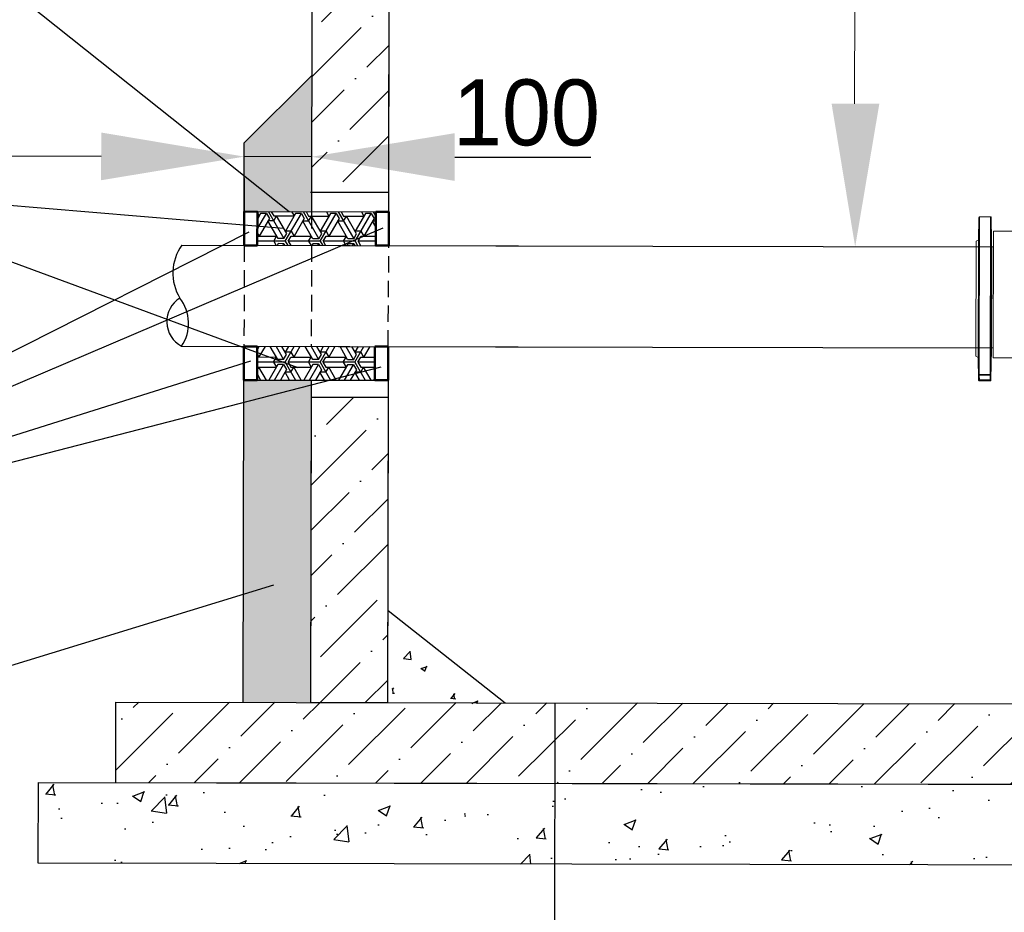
# Model space of a CAD drawing. Extents: x 0 to 361260, y 0 to 4201817.
# Tile 38 of 256: x 360244 to 360274, y 4194929 to 4194956. Entities that reach past the tile are written whole.
import ezdxf

# ---------------------------------------------------------------- set-up
doc = ezdxf.new("R2010")
doc.units = 0
doc.header["$LTSCALE"] = 0.5
doc.header["$MEASUREMENT"] = 0
doc.linetypes.add('DASHED', pattern=[0.75, 0.5, -0.25])
doc.layers.add("navro'z", color=7, linetype='Continuous')
doc.layers.add('Д25', color=4, linetype='Continuous')
pattern_1 = [(44.89306, (358041.4773, 4198334.1544), (0.5197388, 1.89179207), [2.43342293, -0.4866846, 0, -0.4866846])]

msp = doc.modelspace()

# ---------------------------------------------------------------- hatches: boundary and pattern name
at = {"layer": "navro'z", "transparency": 33554687}
h = msp.add_hatch(dxfattribs=at)
h.set_pattern_fill('ANSI36', color=0, scale=0.306573, angle=-0.1069, style=0)
h.set_pattern_definition(pattern_1)
h.paths.add_polyline_path([(360254.866, 4194963.09), (360252.521, 4194963.094), (360252.499, 4194951.245), (360254.844, 4194951.241)])
h.paths.add_polyline_path([(360254.832, 4194944.705), (360252.487, 4194944.709), (360252.47, 4194935.441), (360254.814, 4194935.437)])
h = msp.add_hatch(dxfattribs=at)
h.set_pattern_fill('AR-CONC', scale=0.010219, angle=-0.1069, style=0)
h.set_pattern_definition([(49.89306, (358041.4773, 4198334.1544), (1.8614559, -0.1663577), [0.1946738, -2.1414122]), (354.89306, (358041.4773, 4198334.1544), (-0.3565052, 1.9530955), [0.1557391, -1.7131297]), (100.34406, (358041.6325, 4198334.1405), (1.5049574, 1.78672894), [0.1654472, -1.8199193]), (46.07726, (358041.4783, 4198334.6735), (2.7693768, -0.4348044), [0.2920108, -3.2121183]), (96.52866, (358041.709, 4198334.6373), (2.4307724, 2.5239337), [0.2481708, -2.729879]), (351.07706, (358041.4783, 4198334.6735), (2.4307762, 2.5239292), [0.2336086, -2.5696946]), (20.89306, (358041.7376, 4198334.5433), (1.5474142, -1.04795144), [0.1946738, -2.1414122]), (325.89306, (358041.7376, 4198334.5433), (0.635073, 1.881053), [0.1557391, -1.7131297]), (71.34446, (358041.8666, 4198334.456), (2.182483, 0.83310575), [0.1654472, -1.8199193]), (37.39306, (358041.47734, 4198334.1544), (0.03317544, 0.86401589), [0, -1.69236453, 0, -1.73908625, 0, -1.71961887]), (7.39306, (358041.4773, 4198334.1544), (0.68474633, 1.02247894), [0, -0.99153873, 0, -1.65342976, 0, -0.6554019]), (327.39306, (358040.8985, 4198334.1555), (1.38550202, -0.06112867), [0, -0.64891278, 0, -2.02460787, 0, -2.6864989]), (317.39306, (358040.639, 4198334.156), (1.5142291, 0.25701005), [0, -0.8435866, 0, -1.3445473, 0, -1.90780357])])
h.paths.add_polyline_path([(360252.505, 4194954.465), (360250.457, 4194952.425), (360250.454, 4194950.334), (360252.42, 4194950.33), (360252.497, 4194950.33)])
h.paths.add_polyline_path([(360252.52, 4194945.22), (360250.444, 4194945.224), (360250.426, 4194935.445), (360252.47, 4194935.441), (360252.488, 4194945.22)])
h.paths.add_polyline_path([(360292.34, 4194952.346), (360290.3, 4194954.394), (360290.292, 4194950.259), (360290.291, 4194949.748), (360292.335, 4194949.745)])
h.paths.add_polyline_path([(360292.326, 4194945.146), (360290.282, 4194945.15), (360290.279, 4194943.303), (360290.264, 4194935.37), (360292.308, 4194935.367)])
at = {"layer": "navro'z", "lineweight": 25, "transparency": 33554687}
h = msp.add_hatch(dxfattribs=at)
h.set_pattern_fill('ESCHER', color=0, scale=0.034759, angle=-0.1069)
h.set_pattern_definition([(59.8930604, (287631.491, 4067167.3308), (-1.059447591, 0.001977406), [0.971161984, -0.088287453]), (179.8930604, (287631.491, 4067167.3308), (0.528011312, -0.9184972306), [0.971161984, -0.088287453]), (299.8930604, (287631.491, 4067167.3308), (1.059447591, -0.001977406), [0.971161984, -0.088287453]), (59.8930604, (287631.5793, 4067167.3306), (-1.059447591, 0.001977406), [0.176574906, -0.8828745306]), (299.8930604, (287631.5793, 4067167.3306), (1.059447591, -0.001977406), [0.176574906, -0.8828745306]), (59.8930604, (287631.447, 4067167.40735), (-1.059447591, 0.001977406), [0.176574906, -0.8828745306]), (179.8930604, (287631.447, 4067167.40735), (0.528011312, -0.9184972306), [0.176574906, -0.8828745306]), (299.8930604, (287631.4467, 4067167.2544), (1.059447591, -0.001977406), [0.176574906, -0.8828745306]), (179.8930604, (287631.4467, 4067167.2544), (0.528011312, -0.9184972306), [0.176574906, -0.8828745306]), (59.8930604, (287631.1378, 4067167.3315), (-1.059447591, 0.001977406), [0.176574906, -0.8828745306]), (299.8930604, (287631.1378, 4067167.3315), (1.059447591, -0.001977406), [0.176574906, -0.8828745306]), (59.8930604, (287631.667, 4067167.0246), (-1.059447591, 0.001977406), [0.176574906, -0.8828745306]), (179.8930604, (287631.667, 4067167.0246), (0.528011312, -0.9184972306), [0.176574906, -0.8828745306]), (299.8930604, (287631.6681, 4067167.6363), (1.059447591, -0.001977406), [0.176574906, -0.8828745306]), (179.8930604, (287631.6681, 4067167.6363), (0.528011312, -0.9184972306), [0.176574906, -0.8828745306]), (359.8930604, (287631.66785, 4067167.4834), (-0.528011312, 0.9184972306), [0.6180121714, -0.441437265]), (359.8930604, (287631.6673, 4067167.1776), (-0.528011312, 0.9184972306), [0.6180121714, -0.441437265]), (119.8930604, (287631.5356, 4067167.5601), (-1.059447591, 0.001977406), [0.6180121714, -0.441437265]), (119.8930604, (287631.2704, 4067167.4077), (-1.059447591, 0.001977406), [0.6180121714, -0.441437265]), (239.8930604, (287631.2701, 4067167.2548), (0.5280113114, -0.918497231), [0.6180121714, -0.441437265]), (239.8930604, (287631.5347, 4067167.10135), (0.5280113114, -0.918497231), [0.6180121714, -0.441437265])])
h.paths.add_polyline_path([(360254.449, 4194950.326), (360252.497, 4194950.33), (360252.497, 4194950.342), (360250.853, 4194950.329), (360250.851, 4194949.311), (360254.448, 4194949.304)])
h.paths.add_polyline_path([(360254.424, 4194946.239), (360250.845, 4194946.245), (360250.843, 4194945.223), (360254.422, 4194945.217)])
at = {"layer": "navro'z", "transparency": 33554687}
h = msp.add_hatch(dxfattribs=at)
h.set_pattern_fill('ANSI36', scale=0.306573, angle=-0.1069, style=0)
h.set_pattern_definition(pattern_1)
h.paths.add_polyline_path([(360295.867, 4194935.36), (360246.56, 4194935.452), (360246.556, 4194933.004), (360295.863, 4194932.912)])
h = msp.add_hatch(dxfattribs=at)
h.set_pattern_fill('AR-CONC', scale=0.020438, angle=-0.1069, style=0)
h.set_pattern_definition([(49.89306, (358041.4773, 4198334.1544), (3.7229118, -0.3327154), [0.3893477, -4.2828243]), (354.89306, (358041.4773, 4198334.1544), (-0.7130104, 3.906191), [0.311478, -3.4262595]), (100.34406, (358041.7876, 4198334.1267), (3.0099148, 3.573458), [0.3308944, -3.6398386]), (46.07726, (358041.4793, 4198335.1927), (5.5387536, -0.8696087), [0.5840215, -6.4242365]), (96.52866, (358041.941, 4198335.12), (4.861545, 5.0478674), [0.496342, -5.459758]), (351.07706, (358041.479, 4198335.1927), (4.861552, 5.0478585), [0.467217, -5.139389]), (20.89306, (358041.998, 4198334.932), (3.0948284, -2.0959029), [0.3893477, -4.2828243]), (325.89306, (358041.998, 4198334.932), (1.270146, 3.762106), [0.311478, -3.4262595]), (71.34446, (358042.256, 4198334.7575), (4.364966, 1.6662115), [0.3308944, -3.6398386]), (37.39306, (358041.4773, 4198334.1544), (0.0663509, 1.7280318), [0, -3.3847291, 0, -3.4781725, 0, -3.4392377]), (7.39306, (358041.4773, 4198334.1544), (1.3694927, 2.0449579), [0, -1.9830775, 0, -3.3068595, 0, -1.3108038]), (327.39306, (358040.3197, 4198334.1566), (2.77100404, -0.12225735), [0, -1.2978256, 0, -4.0492157, 0, -5.3729978]), (317.39306, (358039.8006, 4198334.1575), (3.0284582, 0.5140201), [0, -1.6871732, 0, -2.6890946, 0, -3.8156071])])
h.paths.add_polyline_path([(360298.213, 4194932.908), (360244.205, 4194933.009), (360244.201, 4194930.561), (360298.209, 4194930.46)])

# ---------------------------------------------------------------- linework, layer by layer
at = {"color": 7, "linetype": 'Continuous', "lineweight": 15, "transparency": 33554687}
for p, q in [((360272.754, 4194950.159, -127.643), (360272.741, 4194949.473, -127.643)), ((360273.109, 4194950.181, -127.643), (360272.777, 4194950.181, -127.643)), ((360273.144, 4194949.364, -127.643), (360273.131, 4194950.158, -127.643)), ((360272.673, 4194949.434, -127.643), (360272.666, 4194945.946, -127.643)), ((360272.741, 4194949.473, -127.643), (360272.673, 4194949.434, -127.643)), ((360272.741, 4194949.473, -127.643), (360272.734, 4194945.906, -127.643)), ((360273.122, 4194945.219, -127.643), (360273.142, 4194946.233, -127.643)), ((360272.666, 4194945.946, -127.643), (360272.734, 4194945.906, -127.643)), ((360272.734, 4194945.906, -127.643), (360272.745, 4194945.22, -127.643)), ((360272.747, 4194945.239, -127.643), (360272.746, 4194945.36, -127.643)), ((360272.768, 4194945.391, -127.643), (360273.1, 4194945.39, -127.643)), ((360273.099, 4194945.356, -127.643), (360272.768, 4194945.357, -127.643)), ((360272.768, 4194945.357, -127.643), (360272.77, 4194945.235, -127.643)), ((360273.099, 4194945.356, -127.643), (360273.097, 4194945.235, -127.643)), ((360273.122, 4194945.36, -127.643), (360273.12, 4194945.238, -127.643)), ((360272.77, 4194945.235, -127.643), (360273.097, 4194945.235, -127.643)), ((360273.097, 4194945.197, -127.643), (360272.77, 4194945.198, -127.643))]:
    msp.add_line(p, q, dxfattribs=at)
at = {"color": 8, "linetype": 'Continuous', "lineweight": 15, "transparency": 33554687}
for p, q in [((360272.745, 4194945.411, -127.643), (360272.754, 4194950.159, -127.643)), ((360272.777, 4194950.181, -127.643), (360272.768, 4194945.391, -127.643)), ((360273.109, 4194950.181, -127.643), (360273.1, 4194945.39, -127.643)), ((360273.131, 4194950.158, -127.643), (360273.123, 4194945.411, -127.643)), ((360273.142, 4194946.233, -127.643), (360273.147, 4194949.139, -127.643))]:
    msp.add_line(p, q, dxfattribs=at)
at = {"color": 144, "linetype": 'Continuous', "lineweight": 0, "transparency": 33554687}
msp.add_line((360273.147, 4194949.139, -127.643), (360273.144, 4194949.364, -127.643), dxfattribs=at)
at = {"color": 7, "linetype": 'Continuous', "lineweight": 15, "transparency": 33554687}
for centre, radius, start, end in [((360272.777, 4194950.159, -127.643), 0.0227, 89.8931, 178.8931), ((360273.109, 4194950.158, -127.643), 0.0227, 0.8931, 89.8931), ((360272.767, 4194945.413, -127.643), 0.0219, 183.343, 272.0503), ((360272.763, 4194945.393, -127.643), 0.0363, 242.558, 279.3359), ((360273.105, 4194945.392, -127.643), 0.0363, 260.4503, 297.2281), ((360273.101, 4194945.412, -127.643), 0.0219, 267.7358, 356.4431), ((360272.764, 4194945.271, -127.643), 0.0363, 242.5506, 279.3603), ((360272.77, 4194945.22, -127.643), 0.0227, 180.836, 269.8926), ((360273.103, 4194945.27, -127.643), 0.0363, 260.4259, 297.2355), ((360273.097, 4194945.22, -127.643), 0.0227, 269.8935, 358.9502)]:
    msp.add_arc(centre, radius, start, end, dxfattribs=at)
for points, knots in [([(360272.741, 4194949.364, -127.643), (360272.741, 4194949.369, -127.643), (360272.741, 4194949.378, -127.643), (360272.742, 4194949.404, -127.643), (360272.742, 4194949.42, -127.643), (360272.742, 4194949.459, -127.643), (360272.743, 4194949.48, -127.643), (360272.743, 4194949.526, -127.643), (360272.744, 4194949.55, -127.643), (360272.745, 4194949.599, -127.643), (360272.745, 4194949.622, -127.643), (360272.746, 4194949.668, -127.643), (360272.747, 4194949.689, -127.643), (360272.747, 4194949.727, -127.643), (360272.748, 4194949.743, -127.643), (360272.749, 4194949.769, -127.643), (360272.749, 4194949.778, -127.643), (360272.749, 4194949.783, -127.643)], [0, 0, 0, 0, 0.125, 0.125, 0.25, 0.25, 0.375, 0.375, 0.5, 0.5, 0.625, 0.625, 0.75, 0.75, 0.875, 0.875, 1, 1, 1, 1]), ([(360272.749, 4194949.786, -127.643), (360272.749, 4194949.786, -127.643), (360272.75, 4194949.789, -127.643), (360272.75, 4194949.769, -127.643), (360272.749, 4194949.727, -127.643), (360272.749, 4194949.666, -127.643), (360272.748, 4194949.595, -127.643), (360272.746, 4194949.522, -127.643), (360272.745, 4194949.462, -127.643), (360272.744, 4194949.432, -127.643), (360272.744, 4194949.421, -127.643)], [0, 0, 0, 0, 0.0512945, 0.1944595, 0.3376158, 0.4807739, 0.6239437, 0.7671315, 0.910337, 1, 1, 1, 1]), ([(360273.139, 4194949.42, -127.643), (360273.138, 4194949.438, -127.643), (360273.138, 4194949.457, -127.643), (360273.137, 4194949.501, -127.643), (360273.137, 4194949.524, -127.643), (360273.136, 4194949.573, -127.643), (360273.136, 4194949.597, -127.643), (360273.135, 4194949.645, -127.643), (360273.135, 4194949.667, -127.643), (360273.135, 4194949.708, -127.643), (360273.135, 4194949.726, -127.643), (360273.134, 4194949.756, -127.643), (360273.134, 4194949.768, -127.643), (360273.135, 4194949.784, -127.643), (360273.135, 4194949.788, -127.643), (360273.135, 4194949.788, -127.643), (360273.135, 4194949.783, -127.643), (360273.136, 4194949.767, -127.643), (360273.136, 4194949.755, -127.643), (360273.137, 4194949.724, -127.643), (360273.137, 4194949.706, -127.643), (360273.138, 4194949.665, -127.643), (360273.138, 4194949.642, -127.643), (360273.139, 4194949.595, -127.643), (360273.139, 4194949.571, -127.643), (360273.14, 4194949.522, -127.643), (360273.14, 4194949.499, -127.643), (360273.141, 4194949.455, -127.643), (360273.141, 4194949.436, -127.643), (360273.141, 4194949.402, -127.643), (360273.141, 4194949.388, -127.643), (360273.141, 4194949.367, -127.643), (360273.141, 4194949.361, -127.643), (360273.141, 4194949.358, -127.643)], [0, 0, 0, 0, 0.0625, 0.0625, 0.125, 0.125, 0.1875, 0.1875, 0.25, 0.25, 0.3125, 0.3125, 0.375, 0.375, 0.4375, 0.4375, 0.5, 0.5, 0.5625, 0.5625, 0.625, 0.625, 0.6875, 0.6875, 0.75, 0.75, 0.8125, 0.8125, 0.875, 0.875, 0.9375, 0.9375, 1, 1, 1, 1]), ([(360272.744, 4194949.421, -127.643), (360272.744, 4194949.406, -127.643), (360272.743, 4194949.376, -127.643), (360272.742, 4194949.357, -127.643), (360272.742, 4194949.36, -127.643), (360272.742, 4194949.361, -127.643)], [0, 0, 0, 0, 0.4295, 0.859001, 1, 1, 1, 1]), ([(360273.141, 4194949.36, -127.643), (360273.141, 4194949.36, -127.643), (360273.14, 4194949.36, -127.643), (360273.14, 4194949.385, -127.643), (360273.139, 4194949.41, -127.643), (360273.139, 4194949.42, -127.643)], [0, 0, 0, 0, 0.302647, 0.731552, 1, 1, 1, 1]), ([(360272.741, 4194948.26, -127.643), (360272.741, 4194948.266, -127.643), (360272.74, 4194948.275, -127.643), (360272.74, 4194948.301, -127.643), (360272.74, 4194948.317, -127.643), (360272.74, 4194948.355, -127.643), (360272.74, 4194948.377, -127.643), (360272.74, 4194948.423, -127.643), (360272.74, 4194948.447, -127.643), (360272.74, 4194948.495, -127.643), (360272.741, 4194948.519, -127.643), (360272.741, 4194948.565, -127.643), (360272.742, 4194948.586, -127.643), (360272.743, 4194948.624, -127.643), (360272.743, 4194948.64, -127.643), (360272.744, 4194948.666, -127.643), (360272.744, 4194948.675, -127.643), (360272.745, 4194948.68, -127.643)], [0, 0, 0, 0, 0.125, 0.125, 0.25, 0.25, 0.375, 0.375, 0.5, 0.5, 0.625, 0.625, 0.75, 0.75, 0.875, 0.875, 1, 1, 1, 1]), ([(360272.745, 4194948.682, -127.643), (360272.746, 4194948.683, -127.643), (360272.746, 4194948.686, -127.643), (360272.747, 4194948.665, -127.643), (360272.747, 4194948.624, -127.643), (360272.747, 4194948.563, -127.643), (360272.747, 4194948.492, -127.643), (360272.747, 4194948.418, -127.643), (360272.746, 4194948.359, -127.643), (360272.745, 4194948.329, -127.643), (360272.745, 4194948.318, -127.643)], [0, 0, 0, 0, 0.051435, 0.19463, 0.337807, 0.480966, 0.624113, 0.767259, 0.910413, 1, 1, 1, 1]), ([(360273.134, 4194948.317, -127.643), (360273.134, 4194948.334, -127.643), (360273.133, 4194948.354, -127.643), (360273.133, 4194948.398, -127.643), (360273.133, 4194948.421, -127.643), (360273.132, 4194948.47, -127.643), (360273.132, 4194948.494, -127.643), (360273.132, 4194948.541, -127.643), (360273.132, 4194948.564, -127.643), (360273.132, 4194948.605, -127.643), (360273.133, 4194948.623, -127.643), (360273.133, 4194948.653, -127.643), (360273.133, 4194948.665, -127.643), (360273.134, 4194948.681, -127.643), (360273.134, 4194948.684, -127.643), (360273.135, 4194948.684, -127.643), (360273.135, 4194948.68, -127.643), (360273.136, 4194948.664, -127.643), (360273.137, 4194948.652, -127.643), (360273.137, 4194948.621, -127.643), (360273.138, 4194948.603, -127.643), (360273.138, 4194948.561, -127.643), (360273.139, 4194948.539, -127.643), (360273.139, 4194948.491, -127.643), (360273.139, 4194948.467, -127.643), (360273.139, 4194948.419, -127.643), (360273.139, 4194948.396, -127.643), (360273.139, 4194948.352, -127.643), (360273.139, 4194948.332, -127.643), (360273.139, 4194948.298, -127.643), (360273.138, 4194948.285, -127.643), (360273.138, 4194948.264, -127.643), (360273.137, 4194948.257, -127.643), (360273.137, 4194948.255, -127.643)], [0, 0, 0, 0, 0.0625, 0.0625, 0.125, 0.125, 0.1875, 0.1875, 0.25, 0.25, 0.3125, 0.3125, 0.375, 0.375, 0.4375, 0.4375, 0.5, 0.5, 0.5625, 0.5625, 0.625, 0.625, 0.6875, 0.6875, 0.75, 0.75, 0.8125, 0.8125, 0.875, 0.875, 0.9375, 0.9375, 1, 1, 1, 1]), ([(360272.745, 4194948.318, -127.643), (360272.744, 4194948.303, -127.643), (360272.744, 4194948.272, -127.643), (360272.743, 4194948.254, -127.643), (360272.742, 4194948.257, -127.643), (360272.742, 4194948.257, -127.643)], [0, 0, 0, 0, 0.4296518, 0.8593028, 1, 1, 1, 1]), ([(360273.137, 4194948.256, -127.643), (360273.136, 4194948.257, -127.643), (360273.136, 4194948.257, -127.643), (360273.135, 4194948.281, -127.643), (360273.134, 4194948.307, -127.643), (360273.134, 4194948.317, -127.643)], [0, 0, 0, 0, 0.302161, 0.73131, 1, 1, 1, 1]), ([(360272.741, 4194946.7, -127.643), (360272.741, 4194946.705, -127.643), (360272.74, 4194946.715, -127.643), (360272.739, 4194946.741, -127.643), (360272.739, 4194946.757, -127.643), (360272.738, 4194946.795, -127.643), (360272.738, 4194946.816, -127.643), (360272.737, 4194946.862, -127.643), (360272.737, 4194946.886, -127.643), (360272.737, 4194946.935, -127.643), (360272.737, 4194946.959, -127.643), (360272.737, 4194947.005, -127.643), (360272.737, 4194947.026, -127.643), (360272.737, 4194947.064, -127.643), (360272.738, 4194947.08, -127.643), (360272.738, 4194947.105, -127.643), (360272.739, 4194947.114, -127.643), (360272.739, 4194947.12, -127.643)], [0, 0, 0, 0, 0.125, 0.125, 0.25, 0.25, 0.375, 0.375, 0.5, 0.5, 0.625, 0.625, 0.75, 0.75, 0.875, 0.875, 1, 1, 1, 1]), ([(360272.74, 4194947.122, -127.643), (360272.74, 4194947.123, -127.643), (360272.74, 4194947.125, -127.643), (360272.741, 4194947.105, -127.643), (360272.743, 4194947.063, -127.643), (360272.743, 4194947.002, -127.643), (360272.744, 4194946.931, -127.643), (360272.744, 4194946.858, -127.643), (360272.744, 4194946.798, -127.643), (360272.744, 4194946.769, -127.643), (360272.744, 4194946.757, -127.643)], [0, 0, 0, 0, 0.051411, 0.194596, 0.337789, 0.480976, 0.624146, 0.767298, 0.910436, 1, 1, 1, 1]), ([(360273.129, 4194946.757, -127.643), (360273.129, 4194946.774, -127.643), (360273.129, 4194946.794, -127.643), (360273.129, 4194946.838, -127.643), (360273.129, 4194946.861, -127.643), (360273.129, 4194946.909, -127.643), (360273.13, 4194946.933, -127.643), (360273.13, 4194946.981, -127.643), (360273.13, 4194947.003, -127.643), (360273.131, 4194947.044, -127.643), (360273.132, 4194947.062, -127.643), (360273.132, 4194947.093, -127.643), (360273.133, 4194947.104, -127.643), (360273.134, 4194947.12, -127.643), (360273.134, 4194947.124, -127.643), (360273.135, 4194947.124, -127.643), (360273.135, 4194947.12, -127.643), (360273.136, 4194947.103, -127.643), (360273.136, 4194947.091, -127.643), (360273.137, 4194947.061, -127.643), (360273.137, 4194947.043, -127.643), (360273.137, 4194947.001, -127.643), (360273.137, 4194946.979, -127.643), (360273.137, 4194946.931, -127.643), (360273.136, 4194946.907, -127.643), (360273.136, 4194946.858, -127.643), (360273.135, 4194946.835, -127.643), (360273.135, 4194946.792, -127.643), (360273.134, 4194946.772, -127.643), (360273.133, 4194946.738, -127.643), (360273.133, 4194946.724, -127.643), (360273.132, 4194946.703, -127.643), (360273.132, 4194946.697, -127.643), (360273.131, 4194946.695, -127.643)], [0, 0, 0, 0, 0.0625, 0.0625, 0.125, 0.125, 0.1875, 0.1875, 0.25, 0.25, 0.3125, 0.3125, 0.375, 0.375, 0.4375, 0.4375, 0.5, 0.5, 0.5625, 0.5625, 0.625, 0.625, 0.6875, 0.6875, 0.75, 0.75, 0.8125, 0.8125, 0.875, 0.875, 0.9375, 0.9375, 1, 1, 1, 1]), ([(360272.744, 4194946.757, -127.643), (360272.744, 4194946.742, -127.643), (360272.743, 4194946.712, -127.643), (360272.742, 4194946.693, -127.643), (360272.742, 4194946.696, -127.643), (360272.742, 4194946.697, -127.643)], [0, 0, 0, 0, 0.429654, 0.859306, 1, 1, 1, 1]), ([(360273.131, 4194946.696, -127.643), (360273.131, 4194946.696, -127.643), (360273.13, 4194946.697, -127.643), (360273.129, 4194946.721, -127.643), (360273.129, 4194946.747, -127.643), (360273.129, 4194946.757, -127.643)], [0, 0, 0, 0, 0.30222, 0.731378, 1, 1, 1, 1]), ([(360272.741, 4194945.596, -127.643), (360272.741, 4194945.602, -127.643), (360272.741, 4194945.611, -127.643), (360272.74, 4194945.637, -127.643), (360272.74, 4194945.653, -127.643), (360272.739, 4194945.692, -127.643), (360272.739, 4194945.713, -127.643), (360272.738, 4194945.759, -127.643), (360272.738, 4194945.783, -127.643), (360272.737, 4194945.832, -127.643), (360272.737, 4194945.855, -127.643), (360272.736, 4194945.901, -127.643), (360272.736, 4194945.922, -127.643), (360272.735, 4194945.96, -127.643), (360272.735, 4194945.976, -127.643), (360272.735, 4194946.002, -127.643), (360272.735, 4194946.011, -127.643), (360272.735, 4194946.016, -127.643)], [0, 0, 0, 0, 0.125, 0.125, 0.25, 0.25, 0.375, 0.375, 0.5, 0.5, 0.625, 0.625, 0.75, 0.75, 0.875, 0.875, 1, 1, 1, 1]), ([(360272.736, 4194946.019, -127.643), (360272.736, 4194946.019, -127.643), (360272.736, 4194946.022, -127.643), (360272.737, 4194946.002, -127.643), (360272.738, 4194945.96, -127.643), (360272.739, 4194945.899, -127.643), (360272.74, 4194945.828, -127.643), (360272.741, 4194945.755, -127.643), (360272.741, 4194945.695, -127.643), (360272.742, 4194945.665, -127.643), (360272.742, 4194945.654, -127.643)], [0, 0, 0, 0, 0.05139, 0.194517, 0.337668, 0.480842, 0.624029, 0.767214, 0.910385, 1, 1, 1, 1]), ([(360273.127, 4194945.653, -127.643), (360273.127, 4194945.671, -127.643), (360273.127, 4194945.69, -127.643), (360273.128, 4194945.734, -127.643), (360273.128, 4194945.757, -127.643), (360273.129, 4194945.806, -127.643), (360273.13, 4194945.83, -127.643), (360273.131, 4194945.878, -127.643), (360273.131, 4194945.9, -127.643), (360273.132, 4194945.941, -127.643), (360273.132, 4194945.959, -127.643), (360273.133, 4194945.989, -127.643), (360273.134, 4194946.001, -127.643), (360273.134, 4194946.017, -127.643), (360273.135, 4194946.021, -127.643), (360273.135, 4194946.02, -127.643), (360273.135, 4194946.016, -127.643), (360273.135, 4194946, -127.643), (360273.135, 4194945.988, -127.643), (360273.135, 4194945.957, -127.643), (360273.134, 4194945.939, -127.643), (360273.134, 4194945.898, -127.643), (360273.133, 4194945.875, -127.643), (360273.133, 4194945.828, -127.643), (360273.132, 4194945.804, -127.643), (360273.131, 4194945.755, -127.643), (360273.131, 4194945.732, -127.643), (360273.13, 4194945.688, -127.643), (360273.129, 4194945.669, -127.643), (360273.129, 4194945.635, -127.643), (360273.128, 4194945.621, -127.643), (360273.128, 4194945.6, -127.643), (360273.127, 4194945.594, -127.643), (360273.127, 4194945.591, -127.643)], [0, 0, 0, 0, 0.0625, 0.0625, 0.125, 0.125, 0.1875, 0.1875, 0.25, 0.25, 0.3125, 0.3125, 0.375, 0.375, 0.4375, 0.4375, 0.5, 0.5, 0.5625, 0.5625, 0.625, 0.625, 0.6875, 0.6875, 0.75, 0.75, 0.8125, 0.8125, 0.875, 0.875, 0.9375, 0.9375, 1, 1, 1, 1]), ([(360272.742, 4194945.654, -127.643), (360272.742, 4194945.639, -127.643), (360272.742, 4194945.609, -127.643), (360272.742, 4194945.59, -127.643), (360272.742, 4194945.593, -127.643), (360272.742, 4194945.594, -127.643)], [0, 0, 0, 0, 0.429639, 0.859279, 1, 1, 1, 1]), ([(360273.127, 4194945.593, -127.643), (360273.127, 4194945.593, -127.643), (360273.127, 4194945.593, -127.643), (360273.127, 4194945.618, -127.643), (360273.127, 4194945.643, -127.643), (360273.127, 4194945.653, -127.643)], [0, 0, 0, 0, 0.3025809, 0.7315716, 1, 1, 1, 1]), ([(360272.746, 4194945.36, -127.643), (360272.746, 4194945.362, -127.643), (360272.746, 4194945.364, -127.643), (360272.746, 4194945.367, -127.643), (360272.746, 4194945.37, -127.643), (360272.746, 4194945.373, -127.643), (360272.746, 4194945.378, -127.643), (360272.746, 4194945.384, -127.643), (360272.745, 4194945.391, -127.643), (360272.745, 4194945.397, -127.643), (360272.745, 4194945.402, -127.643), (360272.745, 4194945.406, -127.643), (360272.745, 4194945.409, -127.643), (360272.745, 4194945.411, -127.643), (360272.745, 4194945.411, -127.643)], [0, 0, 0, 0, 0.05016, 0.100085, 0.149903, 0.199742, 0.249729, 0.37485, 0.499943, 0.625015, 0.750128, 0.833481, 0.916562, 1, 1, 1, 1]), ([(360272.768, 4194945.357, -127.643), (360272.768, 4194945.361, -127.643), (360272.768, 4194945.364, -127.643), (360272.768, 4194945.371, -127.643), (360272.768, 4194945.374, -127.643), (360272.768, 4194945.38, -127.643), (360272.768, 4194945.383, -127.643), (360272.768, 4194945.387, -127.643), (360272.768, 4194945.389, -127.643), (360272.768, 4194945.391, -127.643)], [0, 0, 0, 0, 0.25, 0.25, 0.5, 0.5, 0.75, 0.75, 1, 1, 1, 1]), ([(360273.1, 4194945.39, -127.643), (360273.1, 4194945.389, -127.643), (360273.1, 4194945.387, -127.643), (360273.1, 4194945.382, -127.643), (360273.1, 4194945.38, -127.643), (360273.1, 4194945.374, -127.643), (360273.1, 4194945.37, -127.643), (360273.099, 4194945.364, -127.643), (360273.099, 4194945.36, -127.643), (360273.099, 4194945.356, -127.643)], [0, 0, 0, 0, 0.25, 0.25, 0.5, 0.5, 0.75, 0.75, 1, 1, 1, 1]), ([(360273.123, 4194945.411, -127.643), (360273.123, 4194945.41, -127.643), (360273.123, 4194945.409, -127.643), (360273.123, 4194945.408, -127.643), (360273.123, 4194945.406, -127.643), (360273.123, 4194945.404, -127.643), (360273.123, 4194945.401, -127.643), (360273.122, 4194945.397, -127.643), (360273.122, 4194945.39, -127.643), (360273.122, 4194945.383, -127.643), (360273.122, 4194945.377, -127.643), (360273.122, 4194945.371, -127.643), (360273.122, 4194945.365, -127.643), (360273.122, 4194945.362, -127.643), (360273.122, 4194945.36, -127.643)], [0, 0, 0, 0, 0.0500912, 0.0999746, 0.1497852, 0.1996587, 0.2497299, 0.3747916, 0.4999445, 0.6249568, 0.7501308, 0.8333697, 0.9164619, 1, 1, 1, 1]), ([(360272.745, 4194945.22, -127.643), (360272.745, 4194945.217, -127.643), (360272.746, 4194945.213, -127.643), (360272.749, 4194945.208, -127.643), (360272.752, 4194945.204, -127.643), (360272.755, 4194945.201, -127.643), (360272.76, 4194945.199, -127.643), (360272.765, 4194945.198, -127.643), (360272.768, 4194945.198, -127.643)], [0, 0, 0, 0, 0.239697, 0.368515, 0.5, 0.631485, 0.760303, 1, 1, 1, 1]), ([(360272.747, 4194945.239, -127.643), (360272.747, 4194945.234, -127.643), (360272.748, 4194945.229, -127.643), (360272.748, 4194945.222, -127.643), (360272.748, 4194945.22, -127.643), (360272.748, 4194945.22, -127.643)], [0, 0, 0, 0, 0.5, 0.5, 1, 1, 1, 1]), ([(360272.77, 4194945.235, -127.643), (360272.77, 4194945.234, -127.643), (360272.77, 4194945.232, -127.643), (360272.77, 4194945.229, -127.643), (360272.77, 4194945.226, -127.643), (360272.77, 4194945.223, -127.643), (360272.77, 4194945.22, -127.643), (360272.77, 4194945.218, -127.643), (360272.77, 4194945.215, -127.643), (360272.77, 4194945.213, -127.643), (360272.77, 4194945.211, -127.643), (360272.77, 4194945.208, -127.643), (360272.77, 4194945.207, -127.643), (360272.77, 4194945.205, -127.643), (360272.77, 4194945.203, -127.643), (360272.77, 4194945.202, -127.643), (360272.77, 4194945.201, -127.643), (360272.77, 4194945.2, -127.643), (360272.77, 4194945.199, -127.643), (360272.77, 4194945.199, -127.643), (360272.77, 4194945.198, -127.643), (360272.77, 4194945.198, -127.643), (360272.77, 4194945.198, -127.643), (360272.77, 4194945.198, -127.643)], [0, 0, 0, 0, 0.051599, 0.1028, 0.153604, 0.204009, 0.254016, 0.303625, 0.352836, 0.401649, 0.450064, 0.49808, 0.545699, 0.59292, 0.639743, 0.686168, 0.732195, 0.777824, 0.823055, 0.867888, 0.912323, 0.956361, 1, 1, 1, 1]), ([(360273.097, 4194945.197, -127.643), (360273.097, 4194945.197, -127.643), (360273.097, 4194945.197, -127.643), (360273.097, 4194945.198, -127.643), (360273.097, 4194945.198, -127.643), (360273.097, 4194945.199, -127.643), (360273.097, 4194945.2, -127.643), (360273.097, 4194945.201, -127.643), (360273.097, 4194945.203, -127.643), (360273.097, 4194945.205, -127.643), (360273.097, 4194945.207, -127.643), (360273.097, 4194945.209, -127.643), (360273.097, 4194945.212, -127.643), (360273.097, 4194945.214, -127.643), (360273.097, 4194945.217, -127.643), (360273.097, 4194945.221, -127.643), (360273.097, 4194945.224, -127.643), (360273.097, 4194945.227, -127.643), (360273.097, 4194945.231, -127.643), (360273.097, 4194945.233, -127.643), (360273.097, 4194945.235, -127.643)], [0, 0, 0, 0, 0.0509518, 0.1024451, 0.1544801, 0.2070565, 0.2601746, 0.3138343, 0.3680356, 0.4227786, 0.4780632, 0.5338894, 0.5902573, 0.6471669, 0.7046182, 0.7626111, 0.8211458, 0.8802221, 0.9398402, 1, 1, 1, 1]), ([(360273.1, 4194945.197, -127.643), (360273.102, 4194945.198, -127.643), (360273.107, 4194945.198, -127.643), (360273.112, 4194945.201, -127.643), (360273.116, 4194945.204, -127.643), (360273.118, 4194945.207, -127.643), (360273.121, 4194945.212, -127.643), (360273.122, 4194945.217, -127.643), (360273.122, 4194945.219, -127.643)], [0, 0, 0, 0, 0.239697, 0.368515, 0.5, 0.631485, 0.760303, 1, 1, 1, 1]), ([(360273.12, 4194945.219, -127.643), (360273.12, 4194945.219, -127.643), (360273.12, 4194945.221, -127.643), (360273.12, 4194945.228, -127.643), (360273.12, 4194945.233, -127.643), (360273.12, 4194945.238, -127.643)], [0, 0, 0, 0, 0.5, 0.5, 1, 1, 1, 1])]:
    msp.add_open_spline(points, degree=3, knots=knots, dxfattribs=at)
at = {"color": 144, "linetype": 'Continuous', "lineweight": 0, "transparency": 33554687}
msp.add_open_spline([(360273.144, 4194949.364, -127.643), (360273.144, 4194949.364, -127.643), (360273.144, 4194949.364, -127.643), (360273.144, 4194949.364, -127.643), (360273.144, 4194949.364, -127.643)], degree=3, dxfattribs=at)
at = {"layer": "navro'z", "color": 0, "lineweight": 20, "transparency": 33554687}
msp.add_line((360268.984, 4194953.61, 29.966), (360268.992, 4194958.153, 29.966), dxfattribs=at)
at = {"layer": "navro'z", "color": 3, "transparency": 33554687}
msp.add_line((360254.847, 4194952.953), (360254.853, 4194956.069), dxfattribs=at)
at = {"layer": "navro'z", "color": 7, "transparency": 33554687}
for p, q in [((360252.505, 4194954.465), (360250.457, 4194952.425)), ((360250.454, 4194950.334), (360250.457, 4194952.425)), ((360248.558, 4194949.315), (360258.777, 4194949.296)), ((360248.558, 4194949.315), (360262.854, 4194949.289)), ((360262.854, 4194949.289), (360273.198, 4194949.269)), ((360248.553, 4194946.25), (360258.772, 4194946.231)), ((360248.553, 4194946.25), (360262.849, 4194946.223)), ((360262.849, 4194946.223), (360273.192, 4194946.204, -127.643)), ((360250.426, 4194935.445), (360250.444, 4194945.224)), ((360255.294, 4194936.775), (360255.496, 4194936.986)), ((360255.524, 4194936.746), (360255.496, 4194936.993)), ((360255.289, 4194936.778), (360255.52, 4194936.742)), ((360255.816, 4194936.475), (360255.945, 4194936.388)), ((360255.829, 4194936.466), (360256.011, 4194936.535)), ((360255.942, 4194936.39), (360255.995, 4194936.546)), ((360254.958, 4194935.828), (360254.999, 4194935.878)), ((360254.986, 4194935.702), (360254.958, 4194935.859)), ((360254.958, 4194935.724), (360255.014, 4194935.719)), ((360256.72, 4194935.566), (360256.875, 4194935.552)), ((360256.736, 4194935.562), (360256.861, 4194935.711)), ((360256.848, 4194935.536), (360256.818, 4194935.699)), ((360257.376, 4194935.418), (360257.558, 4194935.487)), ((360257.512, 4194935.409), (360257.542, 4194935.498)), ((360257.364, 4194935.427), (360257.39, 4194935.41))]:
    msp.add_line(p, q, dxfattribs=at)
at = {"layer": "navro'z", "color": 0, "lineweight": 25, "transparency": 33554687}
for p, q in [((360246.112, 4194952.012), (360241.189, 4194952.021)), ((360252.5, 4194952), (360250.457, 4194952.004)), ((360256.845, 4194951.992), (360260.979, 4194951.984)), ((360250.455, 4194951.338), (360250.454, 4194950.334)), ((360252.499, 4194951.335), (360252.496, 4194949.827)), ((360237.347, 4194951.038), (360251.647, 4194949.829)), ((360252.094, 4194945.593), (360237.347, 4194951.038)), ((360254.661, 4194949.837), (360229.84, 4194939.241, -6.216)), ((360229.84, 4194939.241, -6.216), (360250.607, 4194949.722)), ((360229.84, 4194939.241, -6.216), (360254.616, 4194945.624))]:
    msp.add_line(p, q, dxfattribs=at)
at = {"layer": "navro'z", "color": 7, "lineweight": 30, "transparency": 33554687}
for p, q in [((360252.466, 4194950.927), (360254.81, 4194950.923)), ((360250.454, 4194950.334), (360254.842, 4194950.326)), ((360250.444, 4194945.224), (360254.833, 4194945.216)), ((360252.488, 4194945.22), (360254.833, 4194945.216)), ((360252.487, 4194944.709), (360254.832, 4194944.705))]:
    msp.add_line(p, q, dxfattribs=at)
at = {"layer": "navro'z", "color": 0, "transparency": 33554687}
for p, q in [((360250.644, 4194945.798, 0.06), (360229.84, 4194939.241, -6.216)), ((360251.341, 4194939.002, 119.865), (360229.383, 4194932.252)), ((360259.885, 4194935.427), (360259.846, 4194914.499))]:
    msp.add_line(p, q, dxfattribs=at)
at = {"layer": "navro'z", "color": 0, "lineweight": 30, "transparency": 33554687}
msp.add_line((360254.82, 4194938.231), (360258.38, 4194935.43), dxfattribs=at)
at = {"layer": "navro'z", "color": 7, "lineweight": 30, "transparency": 33554687}
for points in [[(360254.842, 4194950.326), (360254.866, 4194963.09), (360252.521, 4194963.094), (360252.497, 4194950.33)], [(360254.842, 4194950.326), (360254.866, 4194963.09), (360252.521, 4194963.094), (360252.497, 4194950.33)], [(360252.488, 4194945.22), (360252.47, 4194935.441), (360254.814, 4194935.437), (360254.833, 4194945.216)], [(360252.487, 4194944.709), (360252.47, 4194935.441), (360254.814, 4194935.437), (360254.832, 4194944.705)]]:
    msp.add_lwpolyline(points, dxfattribs=at)
at = {"layer": "navro'z", "color": 0, "transparency": 33554687}
msp.add_lwpolyline([(360251.815, 4194950.331), (360237.214, 4194961.946), (360183.503, 4194962.047)], dxfattribs=at)
at = {"layer": "navro'z", "color": 0, "lineweight": 50, "transparency": 33554687}
for points in [[(360250.454, 4194950.334), (360250.853, 4194950.333), (360250.851, 4194949.311), (360250.452, 4194949.312)], [(360254.449, 4194950.326), (360254.849, 4194950.326), (360254.847, 4194949.304), (360254.448, 4194949.304)], [(360250.446, 4194946.246), (360250.845, 4194946.245), (360250.843, 4194945.223), (360250.444, 4194945.224)], [(360254.424, 4194946.239), (360254.823, 4194946.238), (360254.821, 4194945.216), (360254.422, 4194945.217)]]:
    msp.add_lwpolyline(points, close=True, dxfattribs=at)
at = {"layer": "navro'z", "color": 7, "linetype": 'DASHED', "lineweight": 30, "ltscale": 2, "transparency": 33554687}
for points in [[(360250.452, 4194949.312), (360250.446, 4194946.246)], [(360252.495, 4194949.308), (360252.49, 4194946.242)], [(360254.823, 4194946.238), (360254.847, 4194949.304)]]:
    msp.add_lwpolyline(points, dxfattribs=at)
at = {"layer": "navro'z", "color": 7, "lineweight": 30, "transparency": 33554687}
for points in [[(360246.56, 4194935.452), (360295.867, 4194935.36), (360295.863, 4194932.912), (360246.556, 4194933.004)], [(360244.205, 4194933.009), (360298.213, 4194932.908), (360298.209, 4194930.46), (360244.201, 4194930.561)]]:
    msp.add_lwpolyline(points, close=True, dxfattribs=at)
at = {"layer": "navro'z", "color": 7, "transparency": 33554687}
for centre, radius, start, end in [((360249.74, 4194948.472), 1.452, 144.463, 211.5609), ((360248.947, 4194946.995), 0.843, 121.7789, 242.1332), ((360247.514, 4194946.946), 1.251, 326.1554, 37.7567)]:
    msp.add_arc(centre, radius, start, end, dxfattribs=at)
at = {"layer": "navro'z", "color": 0, "lineweight": 20, "transparency": 33554687}
msp.add_solid([(360268.285, 4194953.611, 29.966), (360269.734, 4194953.608, 29.966), (360269.001, 4194949.265, 29.966)], dxfattribs=at)
at = {"layer": "navro'z", "color": 0, "lineweight": 25, "transparency": 33554687}
for points in [[(360246.113, 4194952.736), (360246.11, 4194951.288), (360250.457, 4194952.004)], [(360256.847, 4194952.716), (360256.844, 4194951.268), (360252.5, 4194952)]]:
    msp.add_solid(points, dxfattribs=at)
at = {"layer": 'Д25', "color": 7, "lineweight": 0, "transparency": 33554687, "elevation": -127.643, "flags": 128}
msp.add_lwpolyline([(360275.039, 4194949.742), (360273.199, 4194949.745), (360273.192, 4194945.901), (360274.218, 4194945.899), (360274.214, 4194943.706), (360277.045, 4194943.701)], dxfattribs=at)

# ---------------------------------------------------------------- texts
at = {"layer": "navro'z", "color": 0, "lineweight": 25, "transparency": 33554687, "insert": (360259.022, 4194953.333), "char_height": 2.0013, "attachment_point": 5, "rotation": 359.8931}
msp.add_mtext('100', dxfattribs=at)

doc.saveas('drawing.dxf')
